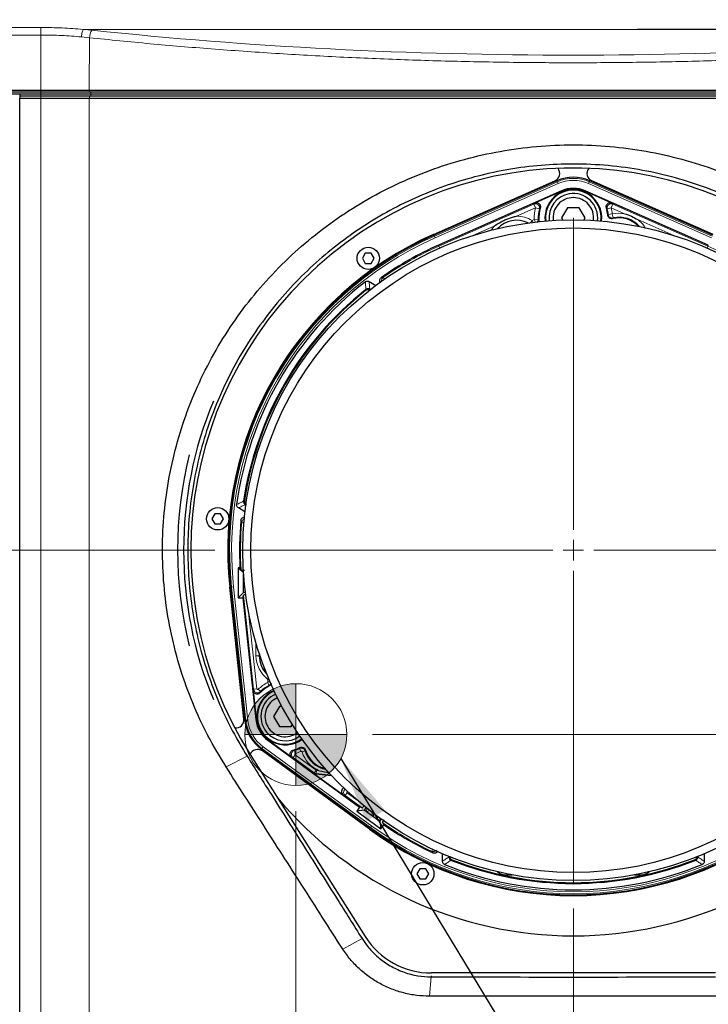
# Model space of a CAD drawing. Header units: millimetres. Extents: x 0 to 1118, y 0 to 864.
# Tile 70 of 117: x 543 to 576, y 449 to 498. Entities that reach past the tile are written whole.
import ezdxf

# ---------------------------------------------------------------- set-up
doc = ezdxf.new("R2010")
doc.units = ezdxf.units.MM
doc.styles.add('SLDTEXTSTYLE0', font='TXT', dxfattribs={"width": 0.75})
doc.dimstyles.new('SLDDIMSTYLE0', dxfattribs={"dimtxt": 3.175, "dimasz": 3.302, "dimexe": 0, "dimexo": 0.0625, "dimgap": 0.79375, "dimtad": 0, "dimtih": 1, "dimtoh": 1, "dimdec": 1, "dimlfac": 5, "dimrnd": 1e-09, "dimzin": 4, "dimdsep": 46, "dimtxsty": 'SLDTEXTSTYLE0', "dimsah": 1, "dimcen": 0.09, "dimadec": 0, "dimazin": 1, "dimtfac": 1, "dimtdec": 1, "dimtofl": 0, "dimtmove": 0, "dimatfit": 3, "dimfxl": 1, "dimfrac": 2, "dimtolj": 1, "dimtzin": 12, "dimarcsym": 0})
doc.dimstyles.new('SLDDIMSTYLE1', dxfattribs={"dimtxt": 3.175, "dimasz": 3.302, "dimexe": 0, "dimexo": 0.0625, "dimgap": 0.79375, "dimtad": 0, "dimtih": 1, "dimtoh": 1, "dimdec": 1, "dimlfac": 5, "dimrnd": 1e-09, "dimzin": 12, "dimdsep": 46, "dimtxsty": 'SLDTEXTSTYLE0', "dimsah": 1, "dimcen": 0.09, "dimadec": 0, "dimazin": 3, "dimtfac": 1, "dimtdec": 3, "dimtofl": 0, "dimtmove": 0, "dimatfit": 3, "dimfxl": 1, "dimfrac": 2, "dimtolj": 1, "dimtzin": 12, "dimarcsym": 0})
doc.dimstyles.new('SLDDIMSTYLE2', dxfattribs={"dimtxt": 3.175, "dimasz": 3.302, "dimexe": 0, "dimexo": 0.0625, "dimgap": 0.79375, "dimtad": 0, "dimtih": 1, "dimtoh": 1, "dimdec": 1, "dimlfac": 5, "dimrnd": 1e-09, "dimzin": 12, "dimdsep": 46, "dimtxsty": 'SLDTEXTSTYLE0', "dimsah": 1, "dimcen": 0.09, "dimadec": 0, "dimazin": 3, "dimtfac": 1, "dimtdec": 1, "dimtofl": 0, "dimtmove": 0, "dimatfit": 3, "dimfxl": 1, "dimfrac": 2, "dimtolj": 1, "dimtzin": 12, "dimarcsym": 0})
doc.dimstyles.new('SLDDIMSTYLE3', dxfattribs={"dimtxt": 0.18, "dimasz": 3.302, "dimexe": 0, "dimexo": 0.0625, "dimgap": 0, "dimtad": 0, "dimtih": 1, "dimtoh": 1, "dimdec": 0, "dimrnd": 1e-09, "dimzin": 0, "dimdsep": 46, "dimtxsty": 'Standard', "dimsah": 1, "dimcen": 0.09, "dimadec": 0, "dimazin": 0, "dimtfac": 3.302, "dimtdec": 0, "dimtofl": 0, "dimtmove": 0, "dimatfit": 3, "dimfxl": 1, "dimfrac": 2, "dimtolj": 1, "dimtzin": 0, "dimarcsym": 0})

# ---------------------------------------------------------------- blocks, each defined once
blk = doc.blocks.new('_D')
at = {"color": 7, "linetype": 'Continuous', "lineweight": 0}
for p, q in [((556.113, 499.94), (670.967, 499.94)), ((667.792, 499.94), (667.792, 469.142)), ((667.792, 468.497), (666.825, 468.497)), ((666.825, 468.497), (666.825, 463.457)), ((678.349, 468.497), (679.317, 468.497)), ((679.317, 468.497), (679.317, 463.457)), ((666.825, 463.457), (667.792, 463.457)), ((679.317, 463.457), (678.349, 463.457)), ((667.792, 420.94), (667.792, 462.812)), ((619.613, 420.94), (670.967, 420.94))]:
    blk.add_line(p, q, dxfattribs=at)
at = {"color": 7, "linetype": 'Continuous', "lineweight": 18}
for points in [[(667.792, 499.94), (667.284, 496.638), (668.3, 496.638)], [(667.792, 420.94), (668.3, 424.242), (667.284, 424.242)]]:
    blk.add_solid(points, dxfattribs=at)
at = {"color": 7, "linetype": 'Continuous', "lineweight": 18, "char_height": 3.175, "attachment_point": 1, "style": 'SLDTEXTSTYLE0'}
for s, insert in [('395.0', (655.301, 467.55)), ('15.55', (667.792, 467.55))]:
    blk.add_mtext(s, dxfattribs=dict(at, insert=insert))
blk = doc.blocks.new('_D_1')
at = {"color": 7, "linetype": 'Continuous', "lineweight": 0}
for p, q in [((556.166, 458.566), (556.166, 410.179)), ((488.345, 433.87), (488.345, 410.179)), ((525.09, 415.874), (524.122, 415.874)), ((524.122, 415.874), (524.122, 410.833)), ((535.647, 415.874), (536.614, 415.874)), ((536.614, 415.874), (536.614, 410.833)), ((488.345, 413.354), (511.953, 413.354)), ((556.166, 413.354), (538.227, 413.354)), ((524.122, 410.833), (525.09, 410.833)), ((536.614, 410.833), (535.647, 410.833))]:
    blk.add_line(p, q, dxfattribs=at)
at = {"color": 7, "linetype": 'Continuous', "lineweight": 18}
for points in [[(488.345, 413.354), (491.647, 412.846), (491.647, 413.862)], [(556.166, 413.354), (552.864, 413.862), (552.864, 412.846)]]:
    blk.add_solid(points, dxfattribs=at)
at = {"color": 7, "linetype": 'Continuous', "lineweight": 18, "char_height": 3.175, "attachment_point": 1, "style": 'SLDTEXTSTYLE0'}
for s, insert in [('339.1', (512.598, 414.926)), ('13.35', (525.09, 414.926))]:
    blk.add_mtext(s, dxfattribs=dict(at, insert=insert))
blk = doc.blocks.new('_D_2')
at = {"color": 7, "linetype": 'Continuous', "lineweight": 0}
for p, q in [((559.947, 462.348), (640.967, 462.348)), ((637.792, 462.348), (637.792, 448.56)), ((638.965, 447.915), (637.998, 447.915)), ((637.998, 447.915), (637.998, 442.875)), ((647.176, 447.915), (648.144, 447.915)), ((648.144, 447.915), (648.144, 442.875)), ((637.998, 442.875), (638.965, 442.875)), ((648.144, 442.875), (647.176, 442.875)), ((637.792, 420.94), (637.792, 442.23)), ((619.613, 420.94), (640.967, 420.94))]:
    blk.add_line(p, q, dxfattribs=at)
at = {"color": 7, "linetype": 'Continuous', "lineweight": 18}
for points in [[(637.792, 462.348), (637.284, 459.046), (638.3, 459.046)], [(637.792, 420.94), (638.3, 424.242), (637.284, 424.242)]]:
    blk.add_solid(points, dxfattribs=at)
at = {"color": 7, "linetype": 'Continuous', "lineweight": 18, "char_height": 3.175, "attachment_point": 1, "style": 'SLDTEXTSTYLE0'}
for s, insert in [('207.0', (626.474, 446.967)), ('8.15', (638.965, 446.967))]:
    blk.add_mtext(s, dxfattribs=dict(at, insert=insert))
blk = doc.blocks.new('_D_3')
at = {"color": 7, "linetype": 'Continuous', "lineweight": 0}
for p, q in [((484.417, 476.175), (484.417, 524.172)), ((621.342, 495.009), (621.342, 524.172)), ((557.586, 523.517), (556.619, 523.517)), ((556.619, 523.517), (556.619, 518.476)), ((568.143, 523.517), (569.111, 523.517)), ((569.111, 523.517), (569.111, 518.476)), ((484.417, 520.997), (544.449, 520.997)), ((621.342, 520.997), (570.724, 520.997)), ((556.619, 518.476), (557.586, 518.476)), ((569.111, 518.476), (568.143, 518.476))]:
    blk.add_line(p, q, dxfattribs=at)
at = {"color": 7, "linetype": 'Continuous', "lineweight": 18}
for points in [[(484.417, 520.997), (487.719, 520.489), (487.719, 521.505)], [(621.342, 520.997), (618.04, 521.505), (618.04, 520.489)]]:
    blk.add_solid(points, dxfattribs=at)
at = {"color": 7, "linetype": 'Continuous', "lineweight": 18, "char_height": 3.175, "attachment_point": 1, "style": 'SLDTEXTSTYLE0'}
for s, insert in [('684.6', (545.095, 522.569)), ('26.95', (557.586, 522.569))]:
    blk.add_mtext(s, dxfattribs=dict(at, insert=insert))
blk = doc.blocks.new('_D_4')
at = {"color": 7, "linetype": 'Continuous', "lineweight": 0}
for p, q in [((552.165, 471.44), (463.102, 471.44)), ((466.277, 471.44), (466.277, 454.364)), ((467.45, 453.719), (466.483, 453.719)), ((466.483, 453.719), (466.483, 448.679)), ((475.661, 453.719), (476.629, 453.719)), ((476.629, 453.719), (476.629, 448.679)), ((466.483, 448.679), (467.45, 448.679)), ((476.629, 448.679), (475.661, 448.679)), ((466.277, 420.94), (466.277, 448.034)), ((490.073, 420.94), (463.102, 420.94))]:
    blk.add_line(p, q, dxfattribs=at)
at = {"color": 7, "linetype": 'Continuous', "lineweight": 18}
for points in [[(466.277, 471.44), (465.769, 468.138), (466.785, 468.138)], [(466.277, 420.94), (466.785, 424.242), (465.769, 424.242)]]:
    blk.add_solid(points, dxfattribs=at)
at = {"color": 7, "linetype": 'Continuous', "lineweight": 18, "char_height": 3.175, "attachment_point": 1, "style": 'SLDTEXTSTYLE0'}
for s, insert in [('252.5', (454.959, 452.771)), ('9.94', (467.45, 452.771))]:
    blk.add_mtext(s, dxfattribs=dict(at, insert=insert))
blk = doc.blocks.new('_D_5')
at = {"color": 7, "linetype": 'Continuous', "lineweight": 0}
for p, q in [((569.843, 453.762), (569.843, 403.049)), ((488.345, 433.87), (488.345, 403.049)), ((534.197, 408.744), (533.23, 408.744)), ((533.23, 408.744), (533.23, 403.704)), ((544.754, 408.744), (545.722, 408.744)), ((545.722, 408.744), (545.722, 403.704)), ((488.345, 406.224), (521.06, 406.224)), ((569.843, 406.224), (547.335, 406.224)), ((533.23, 403.704), (534.197, 403.704)), ((545.722, 403.704), (544.754, 403.704))]:
    blk.add_line(p, q, dxfattribs=at)
at = {"color": 7, "linetype": 'Continuous', "lineweight": 18}
for points in [[(488.345, 406.224), (491.647, 405.716), (491.647, 406.732)], [(569.843, 406.224), (566.541, 406.732), (566.541, 405.716)]]:
    blk.add_solid(points, dxfattribs=at)
at = {"color": 7, "linetype": 'Continuous', "lineweight": 18, "char_height": 3.175, "attachment_point": 1, "style": 'SLDTEXTSTYLE0'}
for s, insert in [('407.5', (521.706, 407.797)), ('16.04', (534.197, 407.797))]:
    blk.add_mtext(s, dxfattribs=dict(at, insert=insert))
blk = doc.blocks.new('SW_CENTERMARKSYMBOL_0')
at = {"color": 0, "linetype": 'Continuous', "lineweight": 18}
for p, q in [((0, 1.016), (0, 16.408)), ((0, 0), (0, 0.508)), ((-1.016, 0), (-16.408, 0)), ((0, 0), (-0.508, 0)), ((0, 0), (0, -0.508)), ((0, 0), (0.508, 0)), ((1.016, 0), (16.408, 0)), ((0, -1.016), (0, -16.408))]:
    blk.add_line(p, q, dxfattribs=at)

msp = doc.modelspace()

# ---------------------------------------------------------------- hatches: boundary and pattern name
at = {"linetype": 'Continuous'}
h = msp.add_hatch(color=7, dxfattribs=at)
edge = h.paths.add_edge_path(flags=0)
edge.add_line((556.1656, 462.3475), (556.1656, 464.8586))
edge.add_arc((556.1656, 462.3475), 2.5111, 90, 180)
edge.add_line((553.6545, 462.3475), (556.1656, 462.3475))
h = msp.add_hatch(color=7, dxfattribs=at)
edge = h.paths.add_edge_path(flags=0)
edge.add_line((556.1656, 462.3475), (556.1656, 459.8364))
edge.add_arc((556.1656, 462.3475), 2.5111, 270, 360)
edge.add_line((558.6767, 462.3475), (556.1656, 462.3475))

# ---------------------------------------------------------------- linework, layer by layer
at = {"color": 7, "linetype": 'Continuous', "lineweight": 18}
for p, q in [((573.0036, 497.1395), (545.6868, 497.1395)), ((543.5924, 496.8598), (543.5924, 494.1361)), ((545.9933, 496.7269), (545.593, 496.7676)), ((545.9933, 496.7269), (545.9798, 494.1361)), ((543.5924, 494.0395), (543.5924, 494.1361)), ((543.5924, 493.9395), (543.5924, 494.0395)), ((546.0086, 494.0395), (545.9798, 494.1361)), ((546.0534, 493.9395), (546.0534, 494.0395)), ((543.5926, 493.9395), (543.5926, 493.8395)), ((543.5926, 493.8395), (543.5926, 493.7395)), ((543.5926, 493.7395), (543.5926, 435.1395)), ((546.0085, 493.8395), (545.9787, 493.7395)), ((545.9787, 493.7395), (545.9787, 437.2014)), ((546.0532, 493.9395), (546.0532, 493.8395)), ((569.0559, 489.6208), (569.0346, 489.6688)), ((570.6305, 489.6208), (570.6518, 489.6688)), ((562.9916, 486.9403), (569.0559, 489.6208)), ((569.0963, 489.5294), (563.032, 486.8489)), ((569.0963, 489.5294), (569.0559, 489.6208)), ((569.2546, 489.1711), (569.2631, 489.1519)), ((570.4318, 489.1711), (570.4233, 489.1519)), ((570.5901, 489.5294), (570.6305, 489.6208)), ((576.6544, 486.8489), (570.5901, 489.5294)), ((570.6305, 489.6208), (576.6948, 486.9403)), ((563.2102, 486.4457), (567.8992, 488.5183)), ((567.98, 488.3355), (567.0473, 487.9232)), ((567.8992, 488.5183), (567.98, 488.3355)), ((567.98, 488.3355), (568.1732, 488.284)), ((571.5132, 488.284), (571.7064, 488.3355)), ((571.7872, 488.5183), (571.7064, 488.3355)), ((572.3682, 488.0429), (571.7064, 488.3355)), ((571.7872, 488.5183), (576.4762, 486.4457)), ((567.81, 487.7097), (567.9167, 487.763)), ((567.9167, 487.763), (568.1164, 487.7709)), ((567.9167, 487.763), (567.9817, 487.6329)), ((571.5628, 488.011), (571.7617, 488.0308)), ((571.7617, 488.0308), (571.8053, 487.8357)), ((574.8039, 486.9663), (573.0227, 487.7536)), ((565.9431, 487.4351), (564.8825, 486.9663)), ((565.7853, 487.2263), (565.9431, 487.4351)), ((567.7463, 487.6041), (567.81, 487.7097)), ((567.8559, 487.6179), (567.81, 487.7097)), ((562.9916, 486.9403), (562.9704, 486.9883)), ((562.9916, 486.9403), (563.032, 486.8489)), ((563.1904, 486.4906), (563.2102, 486.4457)), ((563.2102, 486.4457), (563.2534, 486.348)), ((576.4762, 486.4457), (576.433, 486.348)), ((576.496, 486.4906), (576.4762, 486.4457)), ((560.4728, 484.9072), (560.5338, 484.8195)), ((553.6009, 472.8095), (553.4959, 472.8184)), ((552.9934, 469.6228), (552.9412, 469.6171)), ((552.9934, 469.6228), (553.0927, 469.6335)), ((553.7041, 463.0307), (552.9934, 469.6228)), ((553.0927, 469.6335), (553.8035, 463.0415)), ((554.0816, 464.5866), (553.5814, 469.226)), ((553.8341, 468.3738), (554.2406, 464.6038)), ((554.1981, 466.2395), (554.1981, 466.8655)), ((554.358, 466.3504), (554.358, 466.2395)), ((554.1981, 466.2395), (554.358, 466.2395)), ((554.3631, 466.2395), (554.358, 466.2395)), ((554.766, 464.9144), (554.84, 464.7727)), ((554.7717, 465.0868), (554.8105, 465.1381)), ((554.7875, 464.9498), (554.7876, 465.0549)), ((554.7875, 464.9498), (554.8908, 464.9497)), ((554.7876, 465.0549), (554.8457, 465.0548)), ((554.2406, 464.6038), (554.0816, 464.5866)), ((554.3085, 464.5797), (554.4212, 464.4663)), ((554.8448, 464.7695), (554.84, 464.7727)), ((556.1656, 464.8586), (556.1656, 459.8364)), ((553.7041, 463.0307), (553.6519, 463.0251)), ((553.7041, 463.0307), (553.8035, 463.0415)), ((554.1929, 463.0834), (554.2137, 463.0857)), ((553.6545, 462.3475), (558.6767, 462.3475)), ((554.7815, 462.064), (554.7938, 462.0809)), ((554.4914, 461.667), (554.4605, 461.6246)), ((554.4914, 461.667), (554.5504, 461.7477)), ((559.8449, 457.7555), (554.4914, 461.667)), ((554.5504, 461.7477), (559.9039, 457.8362)), ((556.0932, 461.5703), (556.1351, 461.416)), ((556.351, 461.6627), (556.4167, 461.5169)), ((556.6238, 461.5405), (556.4713, 461.4925)), ((552.7231, 460.7538), (553.7637, 461.2786)), ((553.7648, 461.2769), (553.7923, 461.2943)), ((556.0276, 461.216), (556.1219, 461.3451)), ((557.067, 460.4566), (556.0276, 461.216)), ((556.1219, 461.3451), (557.1613, 460.5857)), ((557.1613, 460.5857), (557.067, 460.4566)), ((557.1808, 460.5782), (557.1646, 460.4192)), ((557.1808, 460.5782), (557.3209, 460.5639)), ((557.056, 460.4281), (557.067, 460.4566)), ((557.1646, 460.4192), (557.1536, 460.3906)), ((557.9027, 460.3438), (557.1646, 460.4192)), ((558.6002, 459.3364), (558.4948, 459.3768)), ((558.6002, 459.3364), (558.6945, 459.4655)), ((559.4361, 458.7256), (558.6002, 459.3364)), ((558.6945, 459.4655), (559.1836, 459.1081)), ((559.6792, 458.6966), (559.6267, 458.5391)), ((559.8038, 458.5981), (559.6267, 458.5391)), ((559.9265, 458.5032), (559.9265, 458.3326)), ((559.9865, 458.2888), (559.9865, 458.4574)), ((560.1863, 458.3081), (560.1863, 458.1428)), ((560.3001, 458.0675), (560.3001, 458.2252)), ((559.8449, 457.7555), (559.814, 457.7131)), ((559.8449, 457.7555), (559.9039, 457.8362)), ((560.3001, 458.0597), (560.3001, 458.0625)), ((562.8637, 456.5929), (562.9085, 456.6882)), ((558.4746, 451.7681), (559.4275, 452.2837)), ((559.4289, 452.2815), (559.4719, 452.3086)), ((562.7546, 449.4395), (562.839, 450.3916)), ((562.8432, 450.3916), (562.8432, 450.4512))]:
    msp.add_line(p, q, dxfattribs=at)
at = {"color": 7, "linetype": 'Continuous', "lineweight": 25}
for p, q in [((593.9387, 497.1395), (573.0036, 497.1395)), ((496.3432, 494.1361), (543.5924, 494.1361)), ((543.5924, 494.0395), (496.3432, 494.0395)), ((543.5924, 494.1361), (545.9798, 494.1361)), ((546.0086, 494.0395), (543.5924, 494.0395)), ((545.9798, 494.1361), (593.7065, 494.1361)), ((593.6777, 494.0395), (546.0086, 494.0395)), ((543.5924, 493.9395), (496.3432, 493.9395)), ((542.5511, 493.9395), (542.5511, 493.8395)), ((543.5926, 493.9395), (542.5511, 493.9395)), ((542.5511, 493.8395), (542.5537, 493.8395)), ((542.5537, 493.8395), (542.5554, 493.7395)), ((543.5926, 493.8395), (542.5537, 493.8395)), ((542.5554, 435.1395), (542.5554, 493.7395)), ((542.5554, 493.7395), (543.5926, 493.7395)), ((546.0534, 493.9395), (543.5924, 493.9395)), ((546.0085, 493.8395), (543.5926, 493.8395)), ((543.5926, 493.7395), (545.9787, 493.7395)), ((545.9787, 493.7395), (593.7077, 493.7395)), ((593.6779, 493.8395), (546.0085, 493.8395)), ((593.6332, 493.9395), (546.0532, 493.9395)), ((593.633, 493.9395), (546.0534, 493.9395)), ((562.9542, 487.0249), (568.9337, 489.6679)), ((569.0346, 489.6688), (562.9704, 486.9883)), ((576.716, 486.9883), (570.6518, 489.6688)), ((576.7322, 487.0249), (570.7526, 489.6679)), ((569.2546, 489.1711), (563.1904, 486.4906)), ((576.496, 486.4906), (570.4318, 489.1711)), ((569.2631, 489.1519), (567.9426, 488.5683)), ((571.7437, 488.5683), (570.4233, 489.1519)), ((569.5545, 488.3395), (569.2658, 487.8395)), ((570.1319, 488.3395), (569.5545, 488.3395)), ((570.4205, 487.8395), (570.1319, 488.3395)), ((568.1271, 487.7653), (568.136, 487.6499)), ((569.2658, 487.8395), (569.3283, 487.7314)), ((570.3581, 487.7314), (570.4205, 487.8395)), ((559.5883, 486.0956), (559.4439, 485.8456)), ((559.4439, 485.8456), (559.5883, 485.5956)), ((559.8769, 486.0956), (559.5883, 486.0956)), ((560.0213, 485.8456), (559.8769, 486.0956)), ((559.8769, 485.5956), (560.0213, 485.8456)), ((559.5883, 485.5956), (559.8769, 485.5956)), ((559.7791, 484.6986), (560.1048, 484.5106)), ((559.8058, 484.3214), (559.8236, 484.3124)), ((559.8354, 484.3055), (559.8236, 484.3124)), ((559.5991, 484.2956), (559.6155, 484.3073)), ((553.5855, 473.8631), (553.5874, 473.8831)), ((553.6851, 473.6803), (553.6684, 473.6912)), ((553.6851, 473.6803), (553.697, 473.6735)), ((552.1675, 473.2425), (552.0232, 472.9925)), ((552.4562, 473.2425), (552.1675, 473.2425)), ((552.6005, 472.9925), (552.4562, 473.2425)), ((553.6541, 473.3377), (553.3284, 473.5257)), ((552.0232, 472.9925), (552.1675, 472.7425)), ((552.1675, 472.7425), (552.4562, 472.7425)), ((552.4562, 472.7425), (552.6005, 472.9925)), ((553.4098, 470.5795), (553.3232, 470.5795)), ((553.3232, 470.5795), (553.3232, 469.0995)), ((553.5816, 470.3211), (553.3232, 470.5795)), ((553.5857, 469.362), (553.5857, 470.2634)), ((553.6022, 463.1129), (552.9014, 469.6129)), ((552.9412, 469.6171), (553.6519, 463.0251)), ((553.5857, 469.362), (553.3232, 469.0995)), ((553.5909, 469.3672), (553.5857, 469.362)), ((553.5909, 469.3672), (553.6755, 469.3672)), ((553.3232, 469.0995), (553.5442, 469.0995)), ((553.5442, 469.0995), (553.5814, 469.226)), ((553.5442, 469.0995), (554.1929, 463.0834)), ((554.3631, 466.3349), (554.3631, 466.2395)), ((554.059, 464.521), (554.2137, 463.0857)), ((554.8448, 464.7695), (554.9483, 464.819)), ((555.3517, 463.7395), (555.063, 463.2395)), ((555.4766, 463.7395), (555.3517, 463.7395)), ((555.063, 463.2395), (555.3517, 462.7395)), ((555.3517, 462.7395), (555.9291, 462.7395)), ((555.9291, 462.7395), (555.9915, 462.8476)), ((554.7815, 462.064), (559.3042, 458.7594)), ((554.7938, 462.0809), (555.9595, 461.2292)), ((554.4605, 461.6246), (559.814, 457.7131)), ((559.7904, 457.6808), (554.5117, 461.5377)), ((553.9049, 461.3655), (559.5845, 452.3798)), ((557.056, 460.4281), (558.4948, 459.3768)), ((557.9332, 460.311), (557.1536, 460.3906)), ((559.3042, 458.7594), (559.1627, 458.5656)), ((559.5294, 458.6227), (559.1627, 458.5656)), ((559.4361, 458.7256), (559.3042, 458.7594)), ((559.5368, 458.6239), (559.5294, 458.6227)), ((560.3006, 458.0593), (559.5294, 458.6227)), ((559.6229, 458.7417), (559.5368, 458.6239)), ((559.1627, 458.5656), (560.3576, 457.6925)), ((560.2994, 458.0666), (560.3756, 458.1709)), ((560.2994, 458.0666), (560.3006, 458.0593)), ((560.3006, 458.0593), (560.3576, 457.6925)), ((560.3576, 457.6925), (560.5029, 457.8913)), ((563.3925, 456.0942), (563.3925, 456.4702)), ((563.7048, 456.3395), (563.7048, 456.3258)), ((563.7058, 456.3059), (563.7048, 456.3258)), ((563.8316, 456.1398), (563.8132, 456.1481)), ((575.8732, 456.1481), (575.8548, 456.1398)), ((575.9816, 456.3258), (575.9806, 456.3059)), ((575.9816, 456.3258), (575.9816, 456.3395)), ((576.2939, 456.4702), (576.2939, 456.0942)), ((562.2781, 455.7304), (562.1338, 455.4804)), ((562.5668, 455.7304), (562.2781, 455.7304)), ((562.7111, 455.4804), (562.5668, 455.7304)), ((562.1338, 455.4804), (562.2781, 455.2304)), ((562.2781, 455.2304), (562.5668, 455.2304)), ((562.5668, 455.2304), (562.7111, 455.4804)), ((566.5532, 455.4195), (566.8349, 455.4195)), ((572.8515, 455.4195), (573.1332, 455.4195)), ((576.8432, 450.5844), (562.8432, 450.5844)), ((576.9318, 449.4395), (562.7546, 449.4395))]:
    msp.add_line(p, q, dxfattribs=at)
at = {"color": 7, "linetype": 'Continuous', "lineweight": 18, "flags": 128}
for points in [[(543.5923, 497.2309), (543.5923, 497.2067), (543.5923, 497.1742), (543.5923, 497.1343), (543.5923, 497.0878), (543.5923, 497.0359), (543.5924, 496.9797), (543.5924, 496.9205), (543.5924, 496.8598)], [(568.1164, 487.7709), (568.1202, 487.7689), (568.1271, 487.7653)], [(573.0227, 487.7536), (573.2659, 487.5211), (573.3911, 487.3487)], [(560.3807, 484.9027), (560.4068, 484.904), (560.4728, 484.9072)], [(559.6023, 484.249), (559.6011, 484.266), (559.5991, 484.2956)], [(553.5874, 473.8831), (553.6026, 473.8906), (553.6294, 473.9036)], [(553.4959, 472.8184), (553.4885, 472.8327), (553.4525, 472.9027)], [(562.915, 456.5131), (562.9009, 456.5351), (562.8637, 456.5929)], [(563.8703, 456.1659), (563.8562, 456.1564), (563.8316, 456.1398)], [(575.8548, 456.1398), (575.8408, 456.1492), (575.8161, 456.1659)]]:
    msp.add_lwpolyline(points, dxfattribs=at)
at = {"color": 7, "linetype": 'Continuous', "lineweight": 25}
for centre, radius in [((569.8432, 471.4395), 16.3), ((569.8432, 471.4395), 15.9), ((559.7326, 485.8456), 0.55), ((552.3118, 472.9925), 0.55), ((562.4225, 455.4804), 0.55)]:
    msp.add_circle(centre, radius, dxfattribs=at)
at = {"color": 7, "linetype": 'Continuous', "lineweight": 18}
msp.add_circle((556.1656, 462.3475), 2.5111, dxfattribs=at)
for centre, radius, start, end in [((546.692, 496.7078), 0.6989, 145.98957, 178.43665), ((569.8432, 487.8395), 1.9475, 66.15382, 113.84618), ((569.8432, 487.8395), 1.8476, 66.15382, 113.84618), ((567.9795, 488.3348), 0.2003, 345.31767, 113.62296), ((569.8432, 487.8395), 1.9281, 165.09445, 182.27438), ((569.8432, 487.8395), 1.7282, 165.09445, 182.27438), ((571.7069, 488.3348), 0.2003, 66.37704, 194.68233), ((569.8432, 487.8395), 1.9281, 5.69437, 14.90555), ((567.0432, 486.4395), 1.2838, 63.35854, 137.78851), ((567.0432, 486.4395), 1.4837, 58.87962, 89.83962), ((567.9164, 487.7632), 0.2001, 323.29071, 2.22594), ((571.762, 488.0312), 0.2002, 185.78954, 282.49661), ((572.0949, 486.5395), 1.5281, 79.69565, 102.59179), ((569.8432, 471.4395), 16.9475, 113.84618, 186.15382), ((569.8432, 471.4395), 16.8476, 113.84618, 186.15382), ((569.8432, 471.4395), 16.4067, 113.84618, 124.82894), ((569.8432, 471.4395), 16.4067, 61.70386, 66.15382), ((560.5876, 484.7432), 0.2001, 124.9702, 187.32194), ((569.8432, 471.4395), 16.4054, 175.17856, 183.44739), ((555.6432, 466.2395), 1.4451, 180, 232.90942), ((555.6404, 463.2395), 1.8894, 117.56629, 134.82213), ((555.6404, 463.2395), 1.9475, 186.15382, 233.84618), ((555.6404, 463.2395), 1.8476, 186.15382, 233.84618), ((555.6404, 463.2395), 1.8894, 285.17787, 294.26049), ((557.892, 461.9395), 1.4894, 197.46517, 247.45105), ((569.8432, 471.4395), 16.9475, 233.84618, 306.15382), ((569.8432, 471.4395), 16.8476, 233.84618, 306.15382), ((569.8432, 471.4395), 16.4054, 234.98007, 244.82144)]:
    msp.add_arc(centre, radius, start, end, dxfattribs=at)
at = {"color": 7, "linetype": 'Continuous', "lineweight": 25}
for centre, radius, start, end in [((569.8432, 471.4395), 18.8551, 40.52877, 212.29557), ((568.772, 490.0338), 0.4, 293.84618, 37.8948), ((570.9144, 490.0338), 0.4, 142.1052, 246.15382), ((569.8432, 487.8395), 2, 66.15382, 113.84618), ((569.8432, 487.8395), 1.4, 353.46018, 186.53982), ((569.8432, 487.8395), 1.3721, 353.42568, 186.57432), ((569.8432, 487.8395), 1.4559, 66.15382, 113.84618), ((569.8432, 487.8395), 1.4349, 66.15382, 113.84618), ((569.8432, 487.8395), 1.2, 99.67232, 186.87275), ((569.8432, 487.8395), 1, 90, 187.48016), ((569.8432, 487.8395), 1.2, 353.12725, 99.67232), ((569.8432, 487.8395), 1, 352.51984, 90), ((569.8432, 487.8395), 1.7, 163.29974, 186.34261), ((569.8432, 487.8395), 1.7, 4.72403, 16.70026), ((569.8432, 487.8395), 1.7282, 5.69437, 14.90555), ((567.0432, 486.4395), 1.2801, 63.60263, 137.54442), ((572.0949, 486.5395), 1.3, 42.68392, 103.81852), ((572.0949, 486.5395), 1.3282, 41.03617, 102.59179), ((569.8432, 471.4395), 17.04, 113.84618, 186.15382), ((569.8432, 471.4395), 17, 113.84618, 186.15382), ((569.8432, 471.4395), 16.4559, 113.84618, 125.10136), ((569.8432, 471.4395), 16.7507, 127.74006, 172.25994), ((569.8432, 471.4395), 16.4384, 128.54892, 171.45108), ((569.8432, 471.4395), 16.4, 128.6415, 171.3585), ((569.8432, 471.4395), 19.2151, 157.46346, 202.53616), ((569.8432, 471.4395), 19.5151, 166.03768, 193.95833), ((569.8432, 471.4395), 16.4559, 174.89864, 182.99576), ((555.6432, 466.2395), 1.2852, 180, 224.65191), ((555.6432, 466.2395), 1.2801, 180, 224.10122), ((555.6404, 463.2395), 1.4, 113.46018, 306.53982), ((555.6404, 463.2395), 1.3721, 113.42568, 306.57432), ((555.6404, 463.2395), 1.7, 113.65739, 136.70026), ((555.6404, 463.2395), 1.7295, 117.56629, 134.82213), ((555.6404, 463.2395), 1.2, 113.12725, 219.67232), ((555.6404, 463.2395), 1, 112.51984, 210), ((553.2045, 463.07), 0.4, 262.1052, 6.15382), ((555.6404, 463.2395), 2, 186.15382, 233.84618), ((555.6404, 463.2395), 1.4559, 186.15382, 233.84618), ((555.6404, 463.2395), 1.4349, 186.15382, 233.84618), ((555.6404, 463.2395), 1.2, 219.67232, 306.87275), ((555.6404, 463.2395), 1, 210, 307.48016), ((554.2757, 461.2147), 0.4, 53.84618, 157.8948), ((555.6404, 463.2395), 1.7, 283.29974, 295.27597), ((555.6404, 463.2395), 1.7295, 285.17787, 294.26049), ((557.892, 461.9395), 1.3295, 197.46517, 259.03963), ((557.892, 461.9395), 1.3, 196.18148, 257.31608), ((569.8432, 471.4395), 19.0251, 219.96075, 320.03925), ((569.8432, 471.4395), 17.04, 233.84618, 306.15382), ((569.8432, 471.4395), 17, 233.84618, 306.15382), ((569.8432, 471.4395), 16.4559, 235.41706, 245.10136), ((569.8432, 471.4395), 16.4384, 248.54892, 291.45108), ((569.8432, 471.4395), 16.4, 248.6415, 291.3585), ((569.8432, 471.4395), 16.7507, 247.74006, 292.25994), ((566.5532, 456.1495), 0.73, 232.00318, 270), ((573.1332, 456.1495), 0.73, 270, 307.99682), ((562.8432, 454.4395), 3.8551, 212.29557, 270)]:
    msp.add_arc(centre, radius, start, end, dxfattribs=at)
at = {"color": 7, "linetype": 'Continuous', "lineweight": 18}
for centre, major_axis, ratio, start_param, end_param in [((543.5924, 494.3845), (8.4011, 0), 0.3386895, 1.2661118, 1.318146), ((569.8432, 522.6565), (79.1039, 0), 0.3386895, 4.4077045, 5.0170735), ((557.1849, 460.6181), (0.0143, 0.0374), 0.9993461, 2.8771028, 3.4060825), ((557.1849, 460.6181), (0.1867, -0.0716), 0.9996078, 4.4478991, 4.9768789), ((558.7183, 459.4977), (0.0716, 0.1867), 0.9947393, 1.078255, 2.8746991), ((558.7183, 459.4977), (0.0377, -0.0145), 0.9912061, 2.205379, 4.4454955)]:
    msp.add_ellipse(centre, major_axis=major_axis, ratio=ratio, start_param=start_param, end_param=end_param, dxfattribs=at)
at = {"color": 7, "linetype": 'Continuous', "lineweight": 25}
for centre, major_axis, ratio, start_param, end_param in [((569.8432, 479.4156), (0, 19.9828), 0.9168873, 2.0288288, 2.0358976), ((553.7423, 469.2255), (0.1609, -0.0001), 0.0869768, 1.8856776, 3.1161359), ((557.174, 460.5897), (0.0717, 0.1869), 0.9993461, 2.8771028, 3.4060825), ((558.6136, 459.5379), (0.1884, -0.0723), 0.9912061, 2.4216031, 4.4454955), ((559.5301, 458.855), (0.0944, 0.1292), 0.0874887, 3.1764992, 4.712389), ((576.0827, 466.8806), (15.6322, -11.4217), 0.9168873, 4.3200209, 4.3270805), ((569.8432, 451.7423), (77.6854, 0), 0.0174577, 4.6221321, 4.8026458)]:
    msp.add_ellipse(centre, major_axis=major_axis, ratio=ratio, start_param=start_param, end_param=end_param, dxfattribs=at)
at = {"color": 7, "linetype": 'Continuous', "lineweight": 18}
for points, knots in [([(496.7199, 497.2076), (496.7199, 497.2076), (497.1121, 497.2087), (499.5768, 497.2146), (510.3309, 497.2172), (525.5629, 497.2287), (538.7223, 497.2303), (543.5923, 497.2309)], [0, 0, 0, 0, 0.0000003, 0.0250999, 0.1577512, 0.6883021, 1, 1, 1, 1]), ([(543.5923, 497.2309), (543.942, 497.2272), (544.6475, 497.2196), (545.3346, 497.1664), (545.6811, 497.1395)], [0, 0, 0, 0, 0.4955763, 1, 1, 1, 1]), ([(543.5924, 496.8598), (538.7224, 496.8589), (525.5631, 496.8565), (510.3315, 496.833), (499.4517, 496.8361), (496.8613, 496.8228), (496.3432, 496.8201)], [0, 0, 0, 0, 0.30920994, 0.83552515, 0.9671041, 1, 1, 1, 1]), ([(545.593, 496.7676), (545.2671, 496.7943), (544.6094, 496.8482), (543.9334, 496.8559), (543.5924, 496.8598)], [0, 0, 0, 0, 0.4954917, 1, 1, 1, 1]), ([(593.6931, 496.7269), (593.4397, 496.7004), (592.1726, 496.5675), (589.8702, 496.3497), (586.7641, 496.0993), (583.6199, 495.8909), (580.4413, 495.7246), (577.2722, 495.603), (574.1231, 495.5249), (570.9961, 495.4888), (567.8581, 495.4943), (564.6954, 495.542), (561.5173, 495.6329), (558.3257, 495.7682), (555.1452, 495.9471), (552.0241, 496.1678), (548.9671, 496.4241), (546.9851, 496.6259), (545.9933, 496.7269)], [0, 0, 0, 0, 0.0164863, 0.0824453, 0.1484043, 0.2144808, 0.2809157, 0.3474719, 0.4117496, 0.4761377, 0.5408611, 0.6056974, 0.6718243, 0.7380712, 0.8046814, 0.8714132, 0.9356527, 1, 1, 1, 1]), ([(567.8992, 488.5183), (567.9055, 488.5256), (567.9197, 488.5421), (567.9344, 488.5589), (567.9426, 488.5683)], [0, 0, 0, 0, 0.4428156, 1, 1, 1, 1]), ([(568.2149, 488.328), (568.207, 488.3198), (568.1929, 488.3051), (568.1792, 488.2905), (568.1732, 488.284)], [0, 0, 0, 0, 0.5571781, 1, 1, 1, 1]), ([(571.5132, 488.284), (571.5072, 488.2905), (571.4935, 488.3051), (571.4794, 488.3198), (571.4715, 488.328)], [0, 0, 0, 0, 0.4428219, 1, 1, 1, 1]), ([(571.7437, 488.5683), (571.752, 488.5589), (571.7667, 488.5421), (571.7809, 488.5256), (571.7872, 488.5183)], [0, 0, 0, 0, 0.5571844, 1, 1, 1, 1]), ([(571.5374, 487.9795), (571.5425, 487.9859), (571.5511, 487.9964), (571.5595, 488.0068), (571.5628, 488.011)], [0, 0, 0, 0, 0.6007725, 1, 1, 1, 1]), ([(571.8053, 487.8357), (571.8025, 487.8313), (571.7956, 487.8201), (571.7886, 487.8087), (571.7844, 487.8019)], [0, 0, 0, 0, 0.399228, 1, 1, 1, 1]), ([(559.6155, 484.3073), (559.6111, 484.371), (559.6025, 484.4973), (559.5944, 484.6234), (559.5904, 484.6859)], [0, 0, 0, 0, 0.5044126, 1, 1, 1, 1]), ([(559.7791, 484.6986), (559.7833, 484.6364), (559.7919, 484.5107), (559.8011, 484.3849), (559.8058, 484.3214)], [0, 0, 0, 0, 0.4956102, 1, 1, 1, 1]), ([(553.2451, 473.6955), (553.3012, 473.7233), (553.4144, 473.7794), (553.5281, 473.835), (553.5855, 473.8631)], [0, 0, 0, 0, 0.4955874, 1, 1, 1, 1]), ([(553.6684, 473.6912), (553.6111, 473.6635), (553.4975, 473.6086), (553.3844, 473.5532), (553.3284, 473.5257)], [0, 0, 0, 0, 0.50438982, 1, 1, 1, 1]), ([(553.4959, 472.8184), (553.5, 472.8406), (553.5082, 472.8851), (553.5479, 472.9411), (553.5944, 472.9791), (553.6295, 472.9881), (553.6427, 472.9915)], [0, 0, 0, 0, 0.2773332, 0.5548651, 0.8321051, 1, 1, 1, 1]), ([(554.766, 464.9144), (554.7669, 464.9149), (554.7717, 464.9176), (554.7792, 464.9244), (554.7861, 464.9364), (554.787, 464.9453), (554.7875, 464.9498)], [0, 0, 0, 0, 0.07073221, 0.38044153, 0.69022266, 1, 1, 1, 1]), ([(554.7876, 465.0549), (554.7873, 465.0582), (554.7867, 465.066), (554.7816, 465.0776), (554.775, 465.0837), (554.7717, 465.0868)], [0, 0, 0, 0, 0.27048669, 0.63524478, 1, 1, 1, 1]), ([(554.9362, 464.8845), (554.9361, 464.8842), (554.9323, 464.8618), (554.9047, 464.823), (554.8686, 464.7885), (554.8445, 464.7752), (554.84, 464.7727)], [0, 0, 0, 0, 0.0061569, 0.4522291, 0.8981675, 1, 1, 1, 1]), ([(554.059, 464.521), (554.063, 464.5328), (554.0705, 464.555), (554.078, 464.5765), (554.0816, 464.5866)], [0, 0, 0, 0, 0.5317497, 1, 1, 1, 1]), ([(554.4212, 464.4663), (554.4037, 464.452), (554.3686, 464.4236), (554.3018, 464.406), (554.2338, 464.4101), (554.1708, 464.4367), (554.1205, 464.4825), (554.0906, 464.5355), (554.0842, 464.5721), (554.0816, 464.5866)], [0, 0, 0, 0, 0.1503918, 0.3009529, 0.4512863, 0.6012757, 0.7510851, 0.900956, 1, 1, 1, 1]), ([(554.2406, 464.6038), (554.2411, 464.6008), (554.2424, 464.5935), (554.2483, 464.5828), (554.2584, 464.5737), (554.271, 464.5683), (554.2846, 464.5675), (554.298, 464.5711), (554.305, 464.5768), (554.3085, 464.5797)], [0, 0, 0, 0, 0.099166, 0.249095, 0.3988234, 0.5486639, 0.6988817, 0.849448, 1, 1, 1, 1]), ([(554.4212, 464.4663), (554.4184, 464.4569), (554.4123, 464.4369), (554.4063, 464.4163), (554.4032, 464.4054)], [0, 0, 0, 0, 0.468257, 1, 1, 1, 1]), ([(556.0276, 461.216), (556.0108, 461.2311), (555.9772, 461.2612), (555.9493, 461.3245), (555.9427, 461.3923), (555.9591, 461.4587), (555.9964, 461.5155), (556.0441, 461.5534), (556.0792, 461.5655), (556.0932, 461.5703)], [0, 0, 0, 0, 0.1503918, 0.3009528, 0.4512863, 0.6012757, 0.7510851, 0.900956, 1, 1, 1, 1]), ([(556.0315, 461.5851), (556.0425, 461.5824), (556.0633, 461.5773), (556.0837, 461.5725), (556.0932, 461.5703)], [0, 0, 0, 0, 0.531743, 1, 1, 1, 1]), ([(556.351, 461.6627), (556.3532, 461.6683), (556.3582, 461.6814), (556.3633, 461.6947), (556.3662, 461.7023)], [0, 0, 0, 0, 0.4266543, 1, 1, 1, 1]), ([(556.351, 461.6627), (556.3724, 461.6699), (556.4152, 461.6843), (556.484, 461.6775), (556.5459, 461.6498), (556.597, 461.603), (556.6149, 461.5614), (556.6238, 461.5405)], [0, 0, 0, 0, 0.19973895, 0.39955964, 0.59924385, 0.79880448, 1, 1, 1, 1]), ([(556.4713, 461.4925), (556.4695, 461.4967), (556.4659, 461.505), (556.4557, 461.5144), (556.4433, 461.5199), (556.4296, 461.5213), (556.421, 461.5184), (556.4167, 461.5169)], [0, 0, 0, 0, 0.2012461, 0.4007825, 0.6004137, 0.8002105, 1, 1, 1, 1]), ([(556.6435, 461.5772), (556.6397, 461.5702), (556.6331, 461.5578), (556.6266, 461.5457), (556.6238, 461.5405)], [0, 0, 0, 0, 0.5733451, 1, 1, 1, 1]), ([(556.0276, 461.216), (556.0171, 461.218), (555.9947, 461.2222), (555.9717, 461.2268), (555.9595, 461.2292)], [0, 0, 0, 0, 0.4682503, 1, 1, 1, 1]), ([(556.1351, 461.416), (556.1323, 461.415), (556.1252, 461.4126), (556.1156, 461.4051), (556.1081, 461.3937), (556.1048, 461.3804), (556.1062, 461.3668), (556.1118, 461.3542), (556.1186, 461.3481), (556.1219, 461.3451)], [0, 0, 0, 0, 0.099166, 0.2490949, 0.3988234, 0.5486639, 0.6988818, 0.849448, 1, 1, 1, 1]), ([(563.0912, 456.637), (563.0795, 456.6253), (563.0519, 456.5976), (562.993, 456.5758), (562.9257, 456.5706), (562.8841, 456.5855), (562.8637, 456.5929)], [0, 0, 0, 0, 0.198627, 0.4693809, 0.7400167, 1, 1, 1, 1]), ([(563.3925, 456.0942), (563.4443, 456.129), (563.5488, 456.1992), (563.6532, 456.2701), (563.7058, 456.3059)], [0, 0, 0, 0, 0.4956102, 1, 1, 1, 1]), ([(563.8132, 456.1481), (563.7602, 456.1125), (563.6552, 456.0419), (563.55, 455.9719), (563.4979, 455.9372)], [0, 0, 0, 0, 0.5044126, 1, 1, 1, 1]), ([(576.1885, 455.9372), (576.1364, 455.9719), (576.0312, 456.0419), (575.9262, 456.1125), (575.8732, 456.1481)], [0, 0, 0, 0, 0.4955874, 1, 1, 1, 1]), ([(575.9806, 456.3059), (576.0332, 456.2701), (576.1376, 456.1992), (576.2421, 456.129), (576.2939, 456.0942)], [0, 0, 0, 0, 0.5043898, 1, 1, 1, 1])]:
    msp.add_open_spline(points, degree=3, knots=knots, dxfattribs=at)
msp.add_open_spline([(545.6924, 497.1395), (545.6815, 497.1232), (545.6598, 497.0907), (545.6305, 497.0008), (545.6064, 496.8908), (545.5975, 496.8087), (545.593, 496.7676)], degree=3, dxfattribs=at)
at = {"color": 7, "linetype": 'Continuous', "lineweight": 25}
for points, knots in [([(552.7231, 460.7538), (552.4152, 461.263), (551.8017, 462.2774), (551.0583, 463.8967), (550.4532, 465.5717), (550.0008, 467.2973), (549.7061, 469.0597), (549.5725, 470.8414), (549.598, 472.6286), (549.7861, 474.4076), (550.135, 476.1602), (550.6376, 477.8737), (551.2925, 479.534), (552.0944, 481.1268), (553.0325, 482.6418), (554.1015, 484.0663), (555.2941, 485.3899), (556.5983, 486.6053), (558.006, 487.7009), (559.5094, 488.6704), (561.0957, 489.5081), (562.7543, 490.2033), (564.472, 490.7505), (566.2345, 491.1475), (568.0284, 491.3866), (569.8369, 491.4657), (571.6452, 491.3876), (573.4386, 491.1498), (575.2003, 490.7543), (576.9174, 490.2085), (578.5761, 489.5147), (580.1628, 488.6786), (581.6673, 487.7103), (583.0767, 486.615), (584.3828, 485.3997), (585.5771, 484.076), (586.6473, 482.6517), (587.5867, 481.1364), (588.3897, 479.5434), (589.0455, 477.8835), (589.5488, 476.1707), (589.8984, 474.4191), (590.0877, 472.6417), (590.1143, 470.8568), (589.9822, 469.0775), (589.6894, 467.3169), (589.2391, 465.5906), (588.6346, 463.9119), (587.8889, 462.2857), (587.2728, 461.266), (586.9633, 460.7538)], [0, 0, 0, 0, 0.0208556, 0.0415512, 0.0622563, 0.0830562, 0.1037372, 0.1244795, 0.1452296, 0.1659216, 0.1867373, 0.2074808, 0.2282044, 0.2490816, 0.2698686, 0.2906309, 0.3115308, 0.3323815, 0.3531809, 0.3740862, 0.3950599, 0.4159526, 0.4369243, 0.4579622, 0.478908, 0.4999257, 0.5209481, 0.5418867, 0.5629054, 0.5838651, 0.6047518, 0.6257249, 0.6466251, 0.6674377, 0.6883202, 0.7092223, 0.729992, 0.7507924, 0.7716793, 0.7924029, 0.8131365, 0.833948, 0.8546231, 0.8753431, 0.8960542, 0.9167106, 0.9374914, 0.9582443, 0.9790233, 1, 1, 1, 1]), ([(584.5927, 483.447), (584.3746, 483.712), (583.8844, 484.3077), (583.0304, 485.1805), (581.9861, 486.1235), (580.7858, 487.0461), (579.4307, 487.9185), (577.9863, 488.6824), (576.4658, 489.3248), (574.8863, 489.8352), (573.2497, 490.21), (571.5606, 490.4411), (569.8846, 490.5171), (568.2471, 490.448), (566.6813, 490.2496), (565.1512, 489.9248), (563.6646, 489.4807), (562.2085, 488.9121), (560.8048, 488.2255), (559.4647, 487.4272), (558.1984, 486.5259), (556.9991, 485.5145), (555.8802, 484.4), (554.8517, 483.1892), (553.9191, 481.8849), (553.0891, 480.4883), (552.383, 479.0277), (551.8066, 477.5219), (551.3582, 475.9748), (551.0381, 474.3728), (550.8589, 472.7641), (550.8165, 471.1747), (550.9015, 469.6131), (551.1164, 468.0493), (551.451, 466.5515), (551.8874, 465.1343), (552.4101, 463.8044), (553.0264, 462.5098), (553.5183, 461.6884), (553.7643, 461.2778)], [0, 0, 0, 0, 0.0179824, 0.0404266, 0.0639542, 0.0917054, 0.1196512, 0.1482196, 0.1770077, 0.2056879, 0.2345989, 0.2642534, 0.29417, 0.3216224, 0.3492829, 0.3760929, 0.4029033, 0.429998, 0.4575436, 0.4844405, 0.5115163, 0.5388657, 0.5665875, 0.5942275, 0.6220577, 0.6504926, 0.6791396, 0.7067242, 0.7345095, 0.7629383, 0.7915941, 0.818512, 0.84543, 0.8727417, 0.9004593, 0.9251914, 0.949924, 0.9749618, 1, 1, 1, 1]), ([(567.9426, 488.5683), (567.9642, 488.5754), (568.0072, 488.5896), (568.076, 488.5822), (568.1382, 488.5541), (568.1875, 488.5066), (568.2179, 488.4458), (568.2271, 488.3832), (568.2186, 488.3447), (568.2149, 488.328)], [0, 0, 0, 0, 0.1484306, 0.2968761, 0.4449534, 0.5926219, 0.7401559, 0.8878869, 1, 1, 1, 1]), ([(571.4715, 488.328), (571.4671, 488.3503), (571.4584, 488.3947), (571.4742, 488.4621), (571.5099, 488.5203), (571.5631, 488.5633), (571.6272, 488.5859), (571.6905, 488.5872), (571.7277, 488.574), (571.7437, 488.5683)], [0, 0, 0, 0, 0.1484307, 0.2968763, 0.4449534, 0.5926216, 0.7401556, 0.8878869, 1, 1, 1, 1]), ([(565.9431, 487.4351), (565.9437, 487.4355), (566.0526, 487.5142), (566.2251, 487.6219), (566.5271, 487.7687), (566.7824, 487.8605), (566.9792, 487.9089), (567.0467, 487.9231), (567.0473, 487.9232)], [0, 0, 0, 0, 0.0016312, 0.3314668, 0.5000066, 0.829889, 0.9983688, 1, 1, 1, 1]), ([(568.0652, 487.6212), (568.0802, 487.6389), (568.1181, 487.6837), (568.1272, 487.735), (568.1271, 487.765), (568.1271, 487.7653)], [0, 0, 0, 0, 0.3925327, 0.9941944, 1, 1, 1, 1]), ([(571.7844, 487.8019), (571.762, 487.7987), (571.7173, 487.7922), (571.6509, 487.8114), (571.5946, 487.8498), (571.5544, 487.9051), (571.5401, 487.9516), (571.5377, 487.9767), (571.5374, 487.9795)], [0, 0, 0, 0, 0.19514042, 0.39028843, 0.58526277, 0.78012988, 0.97507213, 1, 1, 1, 1]), ([(572.3682, 488.0429), (572.369, 488.0427), (572.4832, 488.0076), (572.7069, 487.9241), (572.9191, 487.8149), (573.022, 487.7541), (573.0227, 487.7536)], [0, 0, 0, 0, 0.0036464, 0.5, 0.9963536, 1, 1, 1, 1]), ([(560.3255, 484.6396), (560.3196, 484.6484), (560.3013, 484.6759), (560.2926, 484.7326), (560.3011, 484.7995), (560.3311, 484.8604), (560.3644, 484.8888), (560.3807, 484.9027)], [0, 0, 0, 0, 0.1059867, 0.3327169, 0.559156, 0.7855954, 1, 1, 1, 1]), ([(559.5904, 484.6859), (559.6066, 484.6962), (559.6389, 484.717), (559.696, 484.7253), (559.7439, 484.7166), (559.7696, 484.7035), (559.7791, 484.6986)], [0, 0, 0, 0, 0.2844782, 0.5698729, 0.840442, 1, 1, 1, 1]), ([(559.8058, 484.3214), (559.7854, 484.3283), (559.7445, 484.3419), (559.6758, 484.3376), (559.636, 484.3176), (559.6155, 484.3073)], [0, 0, 0, 0, 0.3262824, 0.6527598, 1, 1, 1, 1]), ([(559.827, 484.266), (559.8065, 484.2754), (559.7653, 484.294), (559.6964, 484.2939), (559.6408, 484.2765), (559.6124, 484.2562), (559.6023, 484.249)], [0, 0, 0, 0, 0.2814733, 0.5629509, 0.844341, 1, 1, 1, 1]), ([(553.3284, 473.5257), (553.3127, 473.5367), (553.2812, 473.5588), (553.2519, 473.6085), (553.2418, 473.6561), (553.2442, 473.6848), (553.2451, 473.6955)], [0, 0, 0, 0, 0.2844729, 0.5698632, 0.8404238, 1, 1, 1, 1]), ([(553.5855, 473.8631), (553.5866, 473.8416), (553.5889, 473.7985), (553.6181, 473.7362), (553.6513, 473.7065), (553.6684, 473.6912)], [0, 0, 0, 0, 0.3262861, 0.6527673, 1, 1, 1, 1]), ([(553.6294, 473.9036), (553.6282, 473.8811), (553.6258, 473.8359), (553.6509, 473.7718), (553.6875, 473.7264), (553.7167, 473.7073), (553.727, 473.7005)], [0, 0, 0, 0, 0.2814733, 0.5629509, 0.844341, 1, 1, 1, 1]), ([(553.4525, 472.9027), (553.4567, 472.9249), (553.4651, 472.9693), (553.5048, 473.0262), (553.5594, 473.0658), (553.6105, 473.0851), (553.6406, 473.0829), (553.6482, 473.0823)], [0, 0, 0, 0, 0.23050764, 0.46102936, 0.69121665, 0.92110835, 1, 1, 1, 1]), ([(553.6285, 470.4395), (553.6104, 470.4397), (553.5743, 470.44), (553.5261, 470.4424), (553.4896, 470.446), (553.4711, 470.4497), (553.4684, 470.4522), (553.4675, 470.453)], [0, 0, 0, 0, 0.2194968, 0.4389584, 0.6592516, 0.8802067, 1, 1, 1, 1]), ([(554.4032, 464.4054), (554.3861, 464.3905), (554.3519, 464.3607), (554.2857, 464.3407), (554.2175, 464.3425), (554.1536, 464.3671), (554.1019, 464.4113), (554.0692, 464.4655), (554.0621, 464.5043), (554.059, 464.521)], [0, 0, 0, 0, 0.1484307, 0.2968763, 0.4449534, 0.5926216, 0.7401556, 0.8878869, 1, 1, 1, 1]), ([(554.9396, 464.8777), (554.9305, 464.8582), (554.9118, 464.8184), (554.8735, 464.7853), (554.8494, 464.772), (554.8448, 464.7695)], [0, 0, 0, 0, 0.4358312, 0.89333662, 1, 1, 1, 1]), ([(555.9595, 461.2292), (555.9426, 461.2443), (555.9088, 461.2745), (555.8807, 461.3377), (555.874, 461.4056), (555.8905, 461.4721), (555.9279, 461.5288), (555.9776, 461.568), (556.0152, 461.58), (556.0315, 461.5851)], [0, 0, 0, 0, 0.1484306, 0.2968761, 0.4449534, 0.5926219, 0.7401559, 0.8878869, 1, 1, 1, 1]), ([(556.3662, 461.7023), (556.3875, 461.7099), (556.4301, 461.7251), (556.4989, 461.7195), (556.5617, 461.693), (556.6121, 461.6468), (556.6354, 461.6041), (556.6427, 461.58), (556.6435, 461.5772)], [0, 0, 0, 0, 0.1951404, 0.3902884, 0.5852628, 0.7801299, 0.9750721, 1, 1, 1, 1]), ([(553.7643, 461.2778), (554.1616, 460.6463), (555.101, 459.1535), (556.5849, 456.7962), (558.0755, 454.4295), (559.0237, 452.9246), (559.4275, 452.2837)], [0, 0, 0, 0, 0.2109668, 0.4987646, 0.7865483, 1, 1, 1, 1]), ([(558.4746, 451.7681), (557.8039, 452.8159), (556.4932, 454.8636), (554.5759, 457.8591), (553.3305, 459.8048), (552.7231, 460.7538)], [0, 0, 0, 0, 0.3493125, 0.6826454, 1, 1, 1, 1]), ([(557.3209, 460.5639), (557.3216, 460.5638), (557.4842, 460.5227), (557.6515, 460.504), (557.8181, 460.4854)], [0, 0, 0, 0, 0.0041902, 1, 1, 1, 1]), ([(560.4288, 458.0043), (560.4289, 458.0071), (560.4292, 458.0128), (560.4431, 458.0389), (560.4654, 458.0745), (560.49, 458.1107), (560.5063, 458.1332), (560.5121, 458.1412)], [0, 0, 0, 0, 0.2203451, 0.4407127, 0.6604999, 0.8794659, 1, 1, 1, 1]), ([(563.1712, 456.5982), (563.1663, 456.5883), (563.1515, 456.5582), (563.1064, 456.5219), (563.0442, 456.4958), (562.9764, 456.4913), (562.9351, 456.506), (562.915, 456.5131)], [0, 0, 0, 0, 0.110566, 0.3361348, 0.561414, 0.7866936, 1, 1, 1, 1]), ([(563.7058, 456.3059), (563.7101, 456.2848), (563.7187, 456.2426), (563.7568, 456.1853), (563.794, 456.1608), (563.8132, 456.1481)], [0, 0, 0, 0, 0.3262824, 0.6527598, 1, 1, 1, 1]), ([(563.7432, 456.352), (563.7454, 456.3295), (563.7498, 456.2845), (563.7843, 456.2249), (563.8273, 456.1855), (563.859, 456.171), (563.8703, 456.1659)], [0, 0, 0, 0, 0.2814733, 0.5629509, 0.844341, 1, 1, 1, 1]), ([(575.8161, 456.1659), (575.8363, 456.1761), (575.8766, 456.1966), (575.9195, 456.2505), (575.9406, 456.3048), (575.9425, 456.3396), (575.9432, 456.352)], [0, 0, 0, 0, 0.28147328, 0.56295093, 0.84434103, 1, 1, 1, 1]), ([(575.8732, 456.1481), (575.8912, 456.1599), (575.9274, 456.1834), (575.9667, 456.2398), (575.9758, 456.2834), (575.9806, 456.3059)], [0, 0, 0, 0, 0.3262861, 0.6527673, 1, 1, 1, 1]), ([(563.4979, 455.9372), (563.4808, 455.946), (563.4467, 455.9635), (563.411, 456.0089), (563.3945, 456.0547), (563.3931, 456.0835), (563.3925, 456.0942)], [0, 0, 0, 0, 0.2844782, 0.5698729, 0.840442, 1, 1, 1, 1]), ([(576.2939, 456.0942), (576.2922, 456.0748), (576.2888, 456.0361), (576.2597, 455.9856), (576.2234, 455.9535), (576.1978, 455.9415), (576.1885, 455.9372)], [0, 0, 0, 0, 0.2878905, 0.5767364, 0.8471741, 1, 1, 1, 1]), ([(559.4275, 452.2837), (559.5145, 452.1552), (559.7135, 451.8613), (560.0985, 451.4541), (560.508, 451.1277), (560.9759, 450.8399), (561.505, 450.603), (562.1656, 450.4255), (562.6199, 450.4027), (562.8411, 450.3916)], [0, 0, 0, 0, 0.1139903, 0.2607794, 0.4108649, 0.4990299, 0.6656997, 0.8372099, 1, 1, 1, 1]), ([(562.7546, 449.4395), (562.5427, 449.4469), (562.1176, 449.4617), (561.4904, 449.5857), (560.8828, 449.7792), (560.3061, 450.0482), (559.7673, 450.3856), (559.2765, 450.7896), (558.8347, 451.2471), (558.5942, 451.595), (558.4746, 451.7681)], [0, 0, 0, 0, 0.1249772, 0.25079, 0.3762208, 0.501152, 0.625944, 0.7509375, 0.8760478, 1, 1, 1, 1])]:
    msp.add_open_spline(points, degree=3, knots=knots, dxfattribs=at)

# ---------------------------------------------------------------- block references
at = {"color": 7, "linetype": 'Continuous', "lineweight": 0}
msp.add_blockref('SW_CENTERMARKSYMBOL_0', (569.8432, 471.4395), dxfattribs=at)

# ---------------------------------------------------------------- dimensions: what is measured, and where the dimension line sits
at = {"color": 7, "linetype": 'Continuous', "lineweight": 18}
for base, p1, p2, dimstyle, picture, middle in [((484.4172, 520.9967), (621.3416, 493.7395), (484.4172, 474.9051), 'SLDDIMSTYLE2', '_D_3', (557.5863, 520.9967)), ((556.1656, 413.3536), (488.3448, 435.1395), (556.1656, 459.8364), 'SLDDIMSTYLE1', '_D_1', (525.0899, 413.3536)), ((569.8432, 406.2242), (488.3448, 435.1395), (569.8432, 455.0315), 'SLDDIMSTYLE2', '_D_5', (534.1975, 406.2242))]:
    dim = msp.add_linear_dim(base=base, p1=p1, p2=p2, dimstyle=dimstyle, dxfattribs=at)
    dim.commit()
    dim.dimension.update_dxf_attribs({"geometry": picture, "text_midpoint": middle, "dimtype": 160})
for base, p1, p2, dimstyle, picture, middle in [((667.7924, 420.9395), (554.8425, 499.9395), (618.3432, 420.9395), 'SLDDIMSTYLE0', '_D', (667.7924, 465.9773)), ((466.2773, 471.4395), (491.3432, 420.9395), (553.4352, 471.4395), 'SLDDIMSTYLE2', '_D_4', (466.2773, 451.1988)), ((637.7924, 420.9395), (558.6767, 462.3475), (618.3432, 420.9395), 'SLDDIMSTYLE0', '_D_2', (637.7924, 445.3947))]:
    dim = msp.add_linear_dim(base=base, p1=p1, p2=p2, angle=90, dimstyle=dimstyle, dxfattribs=at)
    dim.commit()
    dim.dimension.update_dxf_attribs({"geometry": picture, "text_midpoint": middle, "dimtype": 160})

# ---------------------------------------------------------------- leaders
at = {"color": 7, "linetype": 'Continuous', "lineweight": 0}
msp.add_leader([(558.3804, 461.1643), (590.2182, 408.6123), (596.5682, 408.6123)], dimstyle='SLDDIMSTYLE3', dxfattribs=at)

doc.saveas('drawing.dxf')
